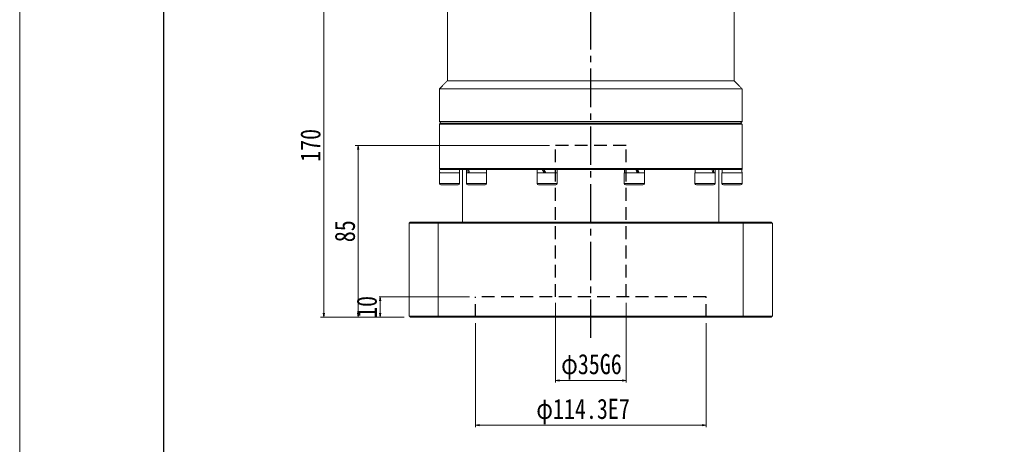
# Model space of a CAD drawing. Header units: millimetres. Extents: x 296 to 1501, y 157 to 1004.
# Tile 2 of 8: x 301 to 789, y 497 to 707. Entities that reach past the tile are written whole.
import ezdxf

# ---------------------------------------------------------------- set-up
doc = ezdxf.new("R2010")
doc.units = ezdxf.units.MM
doc.linetypes.add('CENTER2', pattern=[28.575, 19.05, -3.175, 3.175, -3.175])
doc.linetypes.add('DASHED2', pattern=[9.525, 6.35, -3.175])
doc.layers.add('3中心线层', color=1, linetype='CENTER2')
doc.layers.add('4虚线层', color=6, linetype='DASHED2')
doc.layers.add('图框_外框线', color=7, linetype='Continuous', lineweight=18)
doc.layers.add('尺寸线层', color=3, linetype='Continuous', lineweight=18)
doc.styles.add('宋体', font='SimSun.ttf', dxfattribs={"width": 0.8})
doc.dimstyles.new('A水平标注$0', dxfattribs={"dimtxt": 3.5, "dimasz": 2, "dimexe": 1.5, "dimexo": 3, "dimgap": 1.1, "dimtad": 1, "dimtoh": 1, "dimdec": 4, "dimdsep": 46, "dimtxsty": '宋体', "dimblk": 'OPEN', "dimcen": 3, "dimclrd": 3, "dimclre": 3, "dimclrt": 6, "dimadec": 0, "dimazin": 0, "dimtm": 1e-09, "dimtfac": 1, "dimtdec": 4, "dimtix": 1, "dimtmove": 0, "dimatfit": 3, "dimldrblk": 'OPEN', "dimfxl": 0, "dimlwd": 13, "dimlwe": 13, "dimarcsym": 0})
doc.dimstyles.new('D直径标注φ25', dxfattribs={"dimtxt": 3.5, "dimasz": 2, "dimexe": 1, "dimexo": 3, "dimtad": 1, "dimtoh": 1, "dimdec": 1, "dimdsep": 46, "dimtxsty": '宋体', "dimblk": 'OPEN', "dimcen": 3, "dimclrd": 3, "dimclre": 3, "dimclrt": 130, "dimadec": 0, "dimazin": 0, "dimtm": 1e-09, "dimtfac": 1, "dimtdec": 1, "dimtmove": 0, "dimatfit": 0, "dimldrblk": 'OPEN', "dimfxl": 0, "dimlwd": 13, "dimlwe": 13, "dimarcsym": 0})

# ---------------------------------------------------------------- blocks, each defined once
blk = doc.blocks.new('_Open')
at = {"color": 0, "linetype": 'ByBlock', "lineweight": -2}
for p, q in [((-1, 0.17), (0, 0)), ((-1, -0.17), (0, 0)), ((0, 0), (-1, 0))]:
    blk.add_line(p, q, dxfattribs=at)
blk = doc.blocks.new('*D33')
at = {"layer": 'Defpoints', "color": 0, "transparency": 16777216}
for p in [(527.3, 559.83), (641.6, 559.83), (641.6, 506.28)]:
    blk.add_point(p, dxfattribs=at)
at = {"layer": '尺寸线层', "color": 3, "lineweight": 13, "transparency": 16777216}
for p, q in [((527.3, 556.83), (527.3, 505.28)), ((641.6, 556.83), (641.6, 505.28)), ((529.3, 506.28), (639.6, 506.28))]:
    blk.add_line(p, q, dxfattribs=at)
at = {"layer": '尺寸线层', "color": 3, "lineweight": 13, "transparency": 16777216, "xscale": 2, "yscale": 2, "zscale": 2, "rotation": 180}
blk.add_blockref('_Open', (527.3, 506.28), dxfattribs=at)
at = {"layer": '尺寸线层', "color": 3, "lineweight": 13, "transparency": 16777216, "xscale": 2, "yscale": 2, "zscale": 2}
blk.add_blockref('_Open', (641.6, 506.28), dxfattribs=at)
at = {"layer": '尺寸线层', "color": 130, "transparency": 16777216, "insert": (580.64, 513), "char_height": 10, "attachment_point": 5, "style": '宋体', "bg_fill": 3, "box_fill_scale": 1.1, "bg_fill_color": 256, "bg_fill_true_color": 13158600, "bg_fill_transparency": 0}
blk.add_mtext('φ114.3E7', dxfattribs=at)
blk = doc.blocks.new('*D34')
at = {"layer": 'Defpoints', "color": 0, "transparency": 16777216}
for p in [(566.95, 569.83), (601.95, 569.83)]:
    blk.add_point(p, dxfattribs=at)
at = {"layer": '尺寸线层', "color": 3, "lineweight": 13, "transparency": 16777216}
for p, q in [((566.95, 566.83), (566.95, 527.45)), ((601.95, 566.83), (601.95, 527.45)), ((568.95, 528.45), (599.95, 528.45))]:
    blk.add_line(p, q, dxfattribs=at)
at = {"layer": '尺寸线层', "color": 3, "lineweight": 13, "transparency": 16777216, "xscale": 2, "yscale": 2, "zscale": 2, "rotation": 180}
blk.add_blockref('_Open', (566.95, 528.45), dxfattribs=at)
at = {"layer": '尺寸线层', "color": 3, "lineweight": 13, "transparency": 16777216, "xscale": 2, "yscale": 2, "zscale": 2}
blk.add_blockref('_Open', (601.95, 528.45), dxfattribs=at)
at = {"layer": '尺寸线层', "color": 130, "transparency": 16777216, "insert": (584.8, 535.17), "char_height": 10, "attachment_point": 5, "style": '宋体', "bg_fill": 3, "box_fill_scale": 1.1, "bg_fill_color": 256, "bg_fill_true_color": 13158600, "bg_fill_transparency": 0}
blk.add_mtext('φ35G6', dxfattribs=at)
at = {"layer": 'Defpoints', "color": 0, "transparency": 16777216}
blk.add_point((601.95, 528.45), dxfattribs=at)
blk = doc.blocks.new('*D35')
at = {"layer": 'Defpoints', "color": 0, "transparency": 16777216}
for p in [(527.3, 569.83), (480.03, 559.83), (494.95, 559.83)]:
    blk.add_point(p, dxfattribs=at)
at = {"layer": '尺寸线层', "color": 3, "lineweight": 13, "transparency": 16777216}
for p, q in [((524.3, 569.83), (478.53, 569.83)), ((480.03, 567.83), (480.03, 561.83)), ((491.95, 559.83), (478.53, 559.83))]:
    blk.add_line(p, q, dxfattribs=at)
at = {"layer": '尺寸线层', "color": 3, "lineweight": 13, "transparency": 16777216, "xscale": 2, "yscale": 2, "zscale": 2}
for p, rotation in [((480.03, 569.83), 90), ((480.03, 559.83), 270)]:
    blk.add_blockref('_Open', p, dxfattribs=dict(at, rotation=rotation))
at = {"layer": '尺寸线层', "color": 6, "transparency": 16777216, "insert": (473.53, 564.83), "char_height": 10, "attachment_point": 5, "rotation": 90, "style": '宋体', "bg_fill": 3, "box_fill_scale": 1.1, "bg_fill_color": 256, "bg_fill_true_color": 13158600, "bg_fill_transparency": 0}
blk.add_mtext('10', dxfattribs=at)
blk = doc.blocks.new('*D36')
at = {"layer": 'Defpoints', "color": 0, "transparency": 16777216}
for p in [(566.95, 644.83), (469.17, 559.83), (494.95, 559.83)]:
    blk.add_point(p, dxfattribs=at)
at = {"layer": '尺寸线层', "color": 3, "lineweight": 13, "transparency": 16777216}
for p, q in [((563.95, 644.83), (467.67, 644.83)), ((469.17, 642.83), (469.17, 561.83)), ((491.95, 559.83), (467.67, 559.83))]:
    blk.add_line(p, q, dxfattribs=at)
at = {"layer": '尺寸线层', "color": 3, "lineweight": 13, "transparency": 16777216, "xscale": 2, "yscale": 2, "zscale": 2}
for p, rotation in [((469.17, 644.83), 90), ((469.17, 559.83), 270)]:
    blk.add_blockref('_Open', p, dxfattribs=dict(at, rotation=rotation))
at = {"layer": '尺寸线层', "color": 6, "transparency": 16777216, "insert": (462.67, 602.33), "char_height": 10, "attachment_point": 5, "rotation": 90, "style": '宋体', "bg_fill": 3, "box_fill_scale": 1.1, "bg_fill_color": 256, "bg_fill_true_color": 13158600, "bg_fill_transparency": 0}
blk.add_mtext('85', dxfattribs=at)
blk = doc.blocks.new('*D37')
at = {"layer": 'Defpoints', "color": 0, "transparency": 16777216}
for p in [(452.11, 729.83), (513.95, 729.83), (494.95, 559.83)]:
    blk.add_point(p, dxfattribs=at)
at = {"layer": '尺寸线层', "color": 3, "lineweight": 13, "transparency": 16777216}
for p, q in [((510.95, 729.83), (450.61, 729.83)), ((452.11, 561.83), (452.11, 727.83)), ((491.95, 559.83), (450.61, 559.83))]:
    blk.add_line(p, q, dxfattribs=at)
at = {"layer": '尺寸线层', "color": 3, "lineweight": 13, "transparency": 16777216, "xscale": 2, "yscale": 2, "zscale": 2}
for p, rotation in [((452.11, 729.83), 90), ((452.11, 559.83), 270)]:
    blk.add_blockref('_Open', p, dxfattribs=dict(at, rotation=rotation))
at = {"layer": '尺寸线层', "color": 6, "transparency": 16777216, "insert": (445.61, 644.83), "char_height": 10, "attachment_point": 5, "rotation": 90, "style": '宋体', "bg_fill": 3, "box_fill_scale": 1.1, "bg_fill_color": 256, "bg_fill_true_color": 13158600, "bg_fill_transparency": 0}
blk.add_mtext('170', dxfattribs=at)

msp = doc.modelspace()

# ---------------------------------------------------------------- linework, layer by layer
at = {"color": 7, "linetype": 'Continuous', "lineweight": 15}
for p, q in [((513.45094, 676.83102), (584.45094, 676.83102)), ((584.45094, 676.83102), (655.45094, 676.83102)), ((509.45093, 672.83103), (584.45094, 672.83103)), ((584.45094, 672.83103), (659.45094, 672.83103)), ((509.45093, 656.63104), (584.45094, 656.63104)), ((659.45094, 655.33103), (509.45093, 655.33103)), ((509.95094, 655.83102), (658.95094, 655.83102)), ((584.45094, 656.63104), (659.45094, 656.63104)), ((509.45093, 633.33101), (584.45094, 633.33101)), ((509.45093, 631.23102), (519.45094, 631.23102)), ((509.95094, 632.83102), (509.51093, 632.83102)), ((509.59808, 632.83102), (509.95094, 632.83102)), ((522.96746, 632.83102), (509.9806, 632.83102)), ((522.81975, 631.23102), (532.81975, 631.23102)), ((523.35073, 632.83102), (522.96746, 632.83102)), ((523.35073, 632.83102), (523.64083, 632.83102)), ((523.8232, 632.83102), (523.64083, 632.83102)), ((525.43889, 632.83102), (523.8232, 632.83102)), ((559.47975, 632.83102), (525.43889, 632.83102)), ((557.81975, 631.23102), (567.81975, 631.23102)), ((560.44158, 632.83102), (559.43892, 632.83102)), ((560.44158, 632.83102), (560.55239, 632.83102)), ((561.2932, 632.83102), (560.55239, 632.83102)), ((563.43776, 632.83102), (561.2932, 632.83102)), ((584.45094, 632.83102), (563.43776, 632.83102)), ((584.45094, 633.33101), (659.45094, 633.33101)), ((605.46411, 632.83102), (584.45094, 632.83102)), ((601.08213, 631.23102), (601.32685, 631.23102)), ((601.32685, 631.23102), (611.08213, 631.23102)), ((606.7032, 632.83102), (605.46411, 632.83102)), ((607.4727, 632.83102), (606.7032, 632.83102)), ((607.60867, 632.83102), (607.4727, 632.83102)), ((609.46296, 632.83102), (607.60867, 632.83102)), ((643.46299, 632.83102), (609.46296, 632.83102)), ((636.08213, 631.23102), (638.1432, 631.23102)), ((638.1432, 631.23102), (646.08213, 631.23102)), ((644.4652, 632.83102), (643.46299, 632.83102)), ((644.7227, 632.83102), (644.4652, 632.83102)), ((645.07867, 632.83102), (644.7227, 632.83102)), ((645.93441, 632.83102), (645.07867, 632.83102)), ((658.92127, 632.83102), (645.93441, 632.83102)), ((649.45094, 631.23102), (654.45094, 631.23102)), ((654.45094, 631.23102), (659.45094, 631.23102)), ((659.3038, 632.83102), (658.95094, 632.83102)), ((659.39094, 632.83102), (658.95094, 632.83102)), ((509.45093, 625.98102), (519.45094, 625.98102)), ((518.70093, 625.23101), (510.20094, 625.23101)), ((522.81975, 625.98102), (532.81975, 625.98102)), ((532.06975, 625.23101), (523.56975, 625.23101)), ((557.81975, 625.98102), (567.81975, 625.98102)), ((567.06975, 625.23101), (558.56975, 625.23101)), ((601.08213, 625.98102), (601.32685, 625.98102)), ((601.32685, 625.98102), (611.08213, 625.98102)), ((602.04014, 625.23101), (601.83213, 625.23101)), ((610.33213, 625.23101), (602.04014, 625.23101)), ((636.08213, 625.98102), (638.1432, 625.98102)), ((638.58404, 625.23101), (636.83213, 625.23101)), ((638.1432, 625.98102), (646.08213, 625.98102)), ((645.33213, 625.23101), (638.58404, 625.23101)), ((649.45094, 625.98102), (654.45094, 625.98102)), ((654.45094, 625.23101), (650.20094, 625.23101)), ((654.45094, 625.98102), (659.45094, 625.98102)), ((658.70094, 625.23101), (654.45094, 625.23101)), ((508.91121, 606.33103), (494.45093, 606.33103)), ((494.45093, 606.33103), (494.45093, 560.33103)), ((494.95093, 606.83103), (509.09346, 606.83103)), ((659.99066, 606.33103), (508.91121, 606.33103)), ((508.91121, 560.33103), (508.91121, 606.33103)), ((509.09346, 606.83103), (659.80842, 606.83103)), ((659.80842, 606.83103), (673.95094, 606.83103)), ((674.45094, 606.33103), (659.99066, 606.33103)), ((659.99066, 606.33103), (659.99066, 560.33103)), ((674.45094, 606.33103), (674.45094, 560.33103)), ((494.45093, 560.33103), (508.91121, 560.33103)), ((509.09346, 559.83104), (494.95093, 559.83104)), ((508.91121, 560.33103), (659.99066, 560.33103)), ((659.80842, 559.83104), (509.09346, 559.83104)), ((673.95094, 559.83104), (659.80842, 559.83104)), ((659.99066, 560.33103), (674.45094, 560.33103))]:
    msp.add_line(p, q, dxfattribs=at)
for centre, start, end in [((510.20094, 625.98103), 180, 270), ((518.70094, 625.98103), 270, 0), ((523.56975, 625.98103), 180, 270), ((532.06975, 625.98103), 270, 0), ((558.56975, 625.98103), 180, 270), ((567.06975, 625.98103), 270, 0), ((601.83213, 625.98103), 180, 270), ((610.33213, 625.98103), 270, 0), ((636.83213, 625.98103), 180, 270), ((645.33213, 625.98103), 270, 0), ((650.20094, 625.98103), 180, 270), ((658.70094, 625.98103), 270, 0)]:
    msp.add_arc(centre, 0.75, start, end, dxfattribs=at)
at = {"color": 7, "linetype": 'Continuous', "lineweight": 15, "extrusion": (0, 0, -1)}
for centre, major_axis, ratio, start_param, end_param in [((514.45094, 632.83103), (0, -8.55633), 0.577350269, 1.382692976, 1.570796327), ((514.45094, 631.23103), (0, -8.55633), 0.577350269, 1.570796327, 1.66443111), ((527.81975, 631.23103), (3.53747, -8.43319), 0.408881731, 1.740657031, 1.928760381), ((527.81975, 632.83103), (3.53747, -8.43319), 0.408881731, 1.55255368, 1.740657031), ((562.81975, 631.23103), (4.80121, -8.53127), 0.13629391, 1.647349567, 1.835452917), ((562.81975, 631.23103), (3.24616, -5.76811), 0.13629391, 1.647349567, 1.927577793), ((562.81975, 632.83103), (4.80121, -8.53127), 0.13629391, 1.459246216, 1.647349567), ((606.08213, 631.23103), (4.80121, -8.53127), 0.13629391, 4.60083887, 4.78894222), ((606.08213, 632.83103), (3.24616, -5.76811), 0.13629391, 4.78894222, 5.069170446), ((606.08213, 632.83103), (4.80121, -8.53127), 0.13629391, 4.78894222, 4.977045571), ((641.08213, 631.23103), (3.53747, -8.43319), 0.408881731, 4.694146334, 4.882249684), ((641.08213, 632.83103), (3.53747, -8.43319), 0.408881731, 4.882249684, 5.070353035), ((654.45094, 631.23103), (0, -8.55633), 0.577350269, 4.52428563, 4.71238898), ((654.45094, 632.83103), (0, -8.55633), 0.577350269, 4.71238898, 4.806023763)]:
    msp.add_ellipse(centre, major_axis=major_axis, ratio=ratio, start_param=start_param, end_param=end_param, dxfattribs=at)
at = {"color": 7, "linetype": 'Continuous', "lineweight": 15}
for points in [[(513.45094, 718.33103), (513.45094, 676.83102)], [(655.45094, 676.83102), (655.45094, 718.33103)], [(513.45094, 676.83102), (509.45093, 672.83103)], [(659.45094, 672.83103), (655.45094, 676.83102)], [(509.45093, 672.83103), (509.45093, 656.63104)], [(659.45094, 656.63104), (659.45094, 672.83103)], [(509.45093, 656.63104), (510.25094, 655.83102)], [(509.95094, 655.83102), (509.45093, 655.33103)], [(509.45093, 655.33103), (509.45093, 633.33101)], [(658.65093, 655.83102), (659.45094, 656.63104)], [(659.45094, 655.33103), (658.95094, 655.83102)], [(659.45094, 633.33101), (659.45094, 655.33103)], [(509.45093, 633.33101), (509.95094, 632.83102)], [(509.45093, 631.23102), (509.45093, 625.98102)], [(519.39094, 631.23102), (519.39094, 632.83102)], [(519.45094, 625.98102), (519.45094, 631.23102)], [(520.95094, 632.83102), (520.95094, 606.83103)], [(522.81975, 631.23102), (522.81975, 625.98102)], [(522.87975, 632.83102), (522.87975, 631.23102)], [(532.75975, 631.23102), (532.75975, 632.83102)], [(532.81975, 625.98102), (532.81975, 631.23102)], [(557.81975, 631.23102), (557.81975, 625.98102)], [(557.87975, 632.83102), (557.87975, 631.23102)], [(567.75975, 631.23102), (567.75975, 632.83102)], [(567.81975, 625.98102), (567.81975, 631.23102)], [(601.08213, 631.23102), (601.08213, 625.98102)], [(601.14213, 632.83102), (601.14213, 631.23102)], [(611.02213, 631.23102), (611.02213, 632.83102)], [(611.08213, 625.98102), (611.08213, 631.23102)], [(636.08213, 631.23102), (636.08213, 625.98102)], [(636.14213, 632.83102), (636.14213, 631.23102)], [(646.02213, 631.23102), (646.02213, 632.83102)], [(646.08213, 625.98102), (646.08213, 631.23102)], [(647.95094, 606.83103), (647.95094, 632.83102)], [(649.45094, 631.23102), (649.45094, 625.98102)], [(649.51093, 632.83102), (649.51093, 631.23102)], [(658.95094, 632.83102), (659.45094, 633.33101)], [(659.45094, 625.98102), (659.45094, 631.23102)], [(494.45093, 606.33103), (494.95093, 606.83103)], [(509.09346, 606.83103), (508.91121, 606.33103)], [(659.80842, 606.83103), (659.99066, 606.33103)], [(674.45094, 606.33103), (673.95094, 606.83103)], [(494.45093, 560.33103), (494.95093, 559.83104)], [(509.09346, 559.83104), (508.91121, 560.33103)], [(659.80842, 559.83104), (659.99066, 560.33103)], [(674.45094, 560.33103), (673.95094, 559.83104)]]:
    msp.add_open_spline(points, degree=1, dxfattribs=at)
at = {"layer": '3中心线层'}
msp.add_line((584.45094, 549.4854), (584.45094, 729.83103), dxfattribs=at)
at = {"layer": '4虚线层'}
for p, q in [((601.95094, 644.83104), (566.95094, 644.83104)), ((566.95094, 569.83104), (566.95094, 644.83104)), ((601.95094, 569.83104), (601.95094, 644.83104)), ((641.60094, 569.83104), (527.30094, 569.83104)), ((527.30094, 559.83104), (527.30094, 569.83104)), ((641.60094, 559.83104), (641.60094, 569.83104))]:
    msp.add_line(p, q, dxfattribs=at)
at = {"layer": '图框_外框线', "color": 3}
msp.add_lwpolyline([(301.4766, 157.09678), (1498.95889, 157.09678), (1498.95889, 1003.88782), (301.4766, 1003.88782)], close=True, dxfattribs=at)
at = {"layer": '图框_外框线', "color": 3, "lineweight": 25}
msp.add_lwpolyline([(372.75531, 171.35252), (1484.70315, 171.35252), (1484.70315, 989.63208), (372.75531, 989.63208)], close=True, dxfattribs=at)

# ---------------------------------------------------------------- next in the draw order: dimensions: what is measured, and where the dimension line sits
at = {"layer": '尺寸线层'}
dim = msp.add_linear_dim(base=(641.60094, 506.27632), p1=(527.30094, 559.83104), p2=(641.60094, 559.83104), text='φ<>E7', dimstyle='D直径标注φ25', override={"dimtxt": 10, "dimgap": 1.5, "dimtad": 1, "dimdec": 1, "dimlfac": 1, "dimpost": '<>', "dimblk": 'Open', "dimse1": 0, "dimse2": 0, "dimsd1": 0, "dimsd2": 0, "dimtofl": 1, "dimtvp": 0.1, "dimtfill": 1, "dimtfillclr": 256}, dxfattribs=at)
dim.commit()
dim.dimension.update_dxf_attribs({"geometry": '*D33', "text_midpoint": (580.63598, 506.27632), "dimtype": 160})

# ---------------------------------------------------------------- next in the draw order: dimensions: what is measured, and where the dimension line sits
dim = msp.add_linear_dim(base=(480.03039, 559.83104), p1=(527.30094, 569.83104), p2=(494.95093, 559.83104), angle=90, dimstyle='A水平标注$0', override={"dimtxt": 10, "dimgap": 1.5, "dimblk": 'Open', "dimtfill": 1, "dimtfillclr": 256}, dxfattribs=at)
dim.commit()
dim.dimension.update_dxf_attribs({"geometry": '*D35', "text_midpoint": (480.03039, 564.83104), "dimtype": 160})
dim = msp.add_linear_dim(base=(601.95094, 528.44615), p1=(566.95094, 569.83104), p2=(601.95094, 569.83104), text='φ<>G6', dimstyle='D直径标注φ25', override={"dimtxt": 10, "dimgap": 1.5, "dimtad": 1, "dimdec": 1, "dimlfac": 1, "dimpost": '<>', "dimblk": 'Open', "dimse1": 0, "dimse2": 0, "dimsd1": 0, "dimsd2": 0, "dimtofl": 1, "dimtvp": 0.1, "dimtfill": 1, "dimtfillclr": 256}, dxfattribs=at)
dim.commit()
dim.dimension.update_dxf_attribs({"geometry": '*D34', "text_midpoint": (584.79813, 528.44615), "dimtype": 160})

# ---------------------------------------------------------------- next in the draw order: dimensions: what is measured, and where the dimension line sits
dim = msp.add_linear_dim(base=(469.17011, 559.83104), p1=(566.95094, 644.83104), p2=(494.95093, 559.83104), angle=90, dimstyle='A水平标注$0', override={"dimtxt": 10, "dimgap": 1.5, "dimblk": 'Open', "dimtfill": 1, "dimtfillclr": 256}, dxfattribs=at)
dim.commit()
dim.dimension.update_dxf_attribs({"geometry": '*D36', "text_midpoint": (462.67011, 602.33104)})

# ---------------------------------------------------------------- next in the draw order: dimensions: what is measured, and where the dimension line sits
dim = msp.add_linear_dim(base=(452.10838, 729.83103), p1=(494.95093, 559.83104), p2=(513.95094, 729.83103), angle=90, dimstyle='A水平标注$0', override={"dimtxt": 10, "dimgap": 1.5, "dimblk": 'Open', "dimtfill": 1, "dimtfillclr": 256}, dxfattribs=at)
dim.commit()
dim.dimension.update_dxf_attribs({"geometry": '*D37', "text_midpoint": (445.60838, 644.83103)})

doc.saveas('drawing.dxf')
